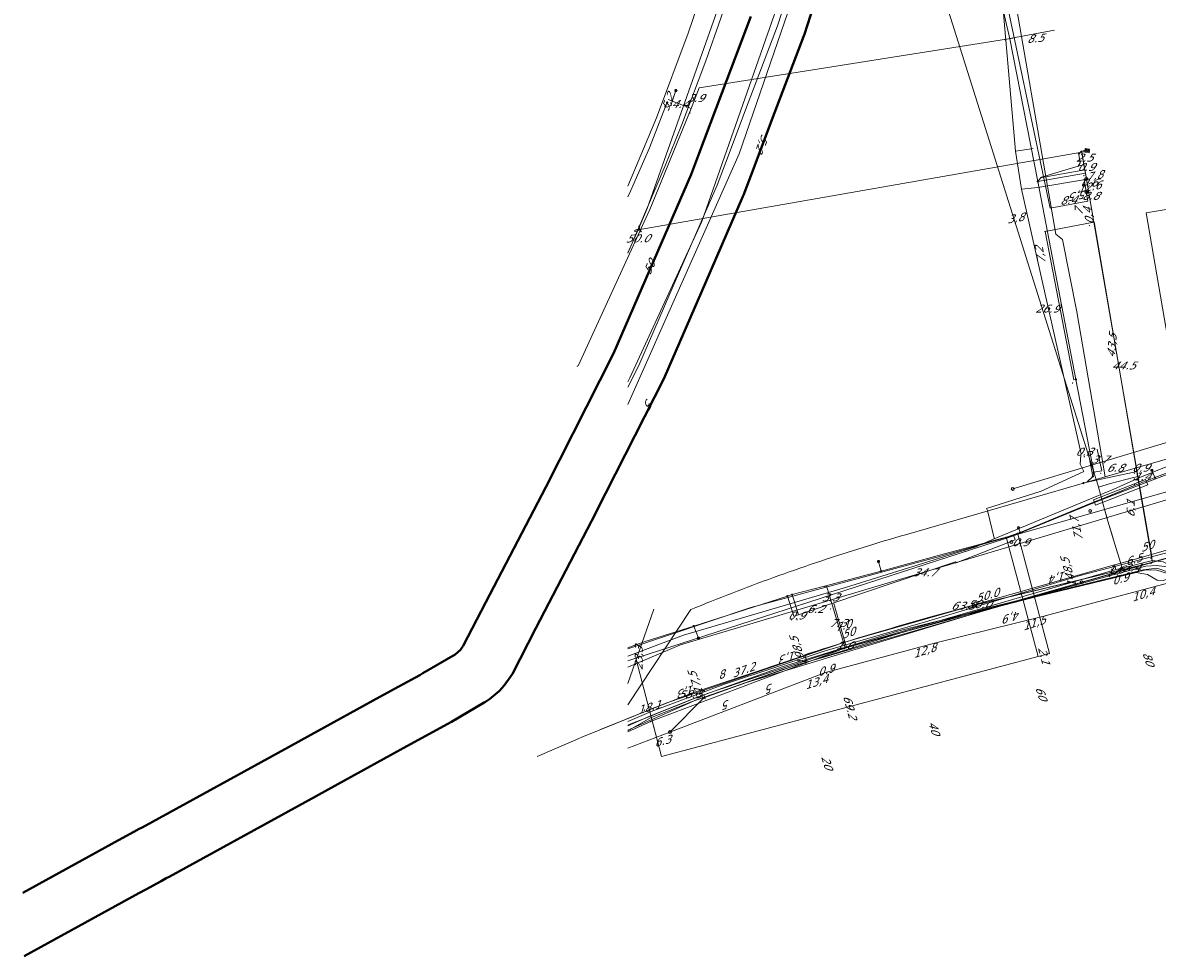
# Model space of a CAD drawing. Header units: metres. Extents: x 124576 to 133557, y 395865 to 402386.
# Tile 9 of 256: x 124576 to 124777, y 396185 to 396351. Entities that reach past the tile are written whole.
import ezdxf
from ezdxf.enums import TextEntityAlignment as Align

# ---------------------------------------------------------------- set-up
doc = ezdxf.new("R2010")
doc.units = ezdxf.units.M
doc.header["$MEASUREMENT"] = 0
for name, color, linetype, lineweight, true_color in [('LG_AanduidingEisVoorzorgsmaatregel', 7, 'Continuous', 40, 0xf7284a), ('LG_Datatransport', 3, 'Continuous', 13, 0x00ff00), ('LG_Datatransport_Eurofiber_Nederland_BV', 3, 'Continuous', 13, 0x00ff00), ('LG_Datatransport_KPN_BV', 3, 'Continuous', 13, 0x00ff00), ('LG_Datatransport_Ziggo_BV', 3, 'Continuous', 13, 0x00ff00), ('LG_Gas_Lage_Druk_Enexis_Netbeheer_BV', 7, 'Continuous', 13, 0xffdc7d), ('LG_Gas_Lage_Druk_P_Enexis_Netbeheer_BV', 7, 'Continuous', 13, 0xffdc7d), ('LG_Laag_Spanning_Enexis_Netbeheer_BV', 7, 'Continuous', 13, 0x960000), ('LG_Midden_Spanning_Enexis_Netbeheer_BV', 7, 'Continuous', 13, 0xd20000), ('LG_Riool_Onder_Druk_Gemeente_Gilze_en_Rijen', 7, 'Continuous', 13, 0x800080), ('LG_Riool_Onder_Druk_Gemeente_Tilburg_Ruimtelijke_Uitvoering', 7, 'Continuous', 13, 0x800080), ('LG_Riool_Vrij_Verval_Gemeente_Tilburg_Ruimtelijke_Uitvoering', 7, 'Continuous', 13, 0xca00a0), ('LG_unet-4_Brabant_Water', 5, 'Continuous', 13, 0x0000ff), ('LG_Water_Waterschap_Brabantse_Delta', 5, 'Continuous', 13, 0x0000ff), ('MV_Datatransport_lijn', 3, 'Continuous', 0, 0x00ff00)]:
    doc.layers.add(name, color=color, linetype=linetype, lineweight=lineweight, true_color=true_color)
for name, color, linetype, lineweight in [('LG_Datatransport_P_KPN_BV', 7, 'Continuous', 0), ('LG_Laag_Spanning_P_Enexis_Netbeheer_BV', 7, 'Continuous', 0), ('LG_n00003_Spitters_Electrotechniek_BV', 7, 'Continuous', 13), ('LG_Riool_Vrij_Verval_P_Gemeente_Gilze_en_Rijen', 7, 'Continuous', 0), ('LG_Riool_Vrij_Verval_P_Gemeente_Tilburg_Ruimtelijke_Uitvoering', 7, 'Continuous', 0), ('MV_Datatransport', 7, 'Continuous', 0), ('MV_Gas_Lage_Druk', 7, 'Continuous', 0), ('MV_Gas_Lage_Druk_pijl', 7, 'Continuous', 0), ('MV_Laag_Spanning', 7, 'Continuous', 0), ('MV_Laag_Spanning_lijn', 7, 'Continuous', 0), ('MV_Laag_Spanning_pijl', 7, 'Continuous', 0), ('MV_Midden_Spanning', 7, 'Continuous', 0), ('MV_Midden_Spanning_lijn', 7, 'Continuous', 0), ('MV_Midden_Spanning_pijl', 7, 'Continuous', 0), ('MV_unet-4', 7, 'Continuous', 0)]:
    doc.layers.add(name, color=color, linetype=linetype, lineweight=lineweight)
doc.styles.add('Klic_Annotatie', font='verdanai.ttf', dxfattribs={"oblique": 20, "height": 1.4})

# ---------------------------------------------------------------- blocks, each defined once
blk = doc.blocks.new('Mof')
at = {"layer": 'LG_Laag_Spanning_P_Enexis_Netbeheer_BV'}
h = blk.add_hatch(color=256, dxfattribs=at)
edge = h.paths.add_edge_path()
edge.add_arc((0, 0), 2, 0, 360)
blk = doc.blocks.new('DeliveryPoint')
at = {"layer": 'LG_Laag_Spanning_P_Enexis_Netbeheer_BV', "flags": 128}
blk.add_lwpolyline([(-3.7, -2.5), (3.8, -2.5), (3.8, 2.5), (-3.7, 2.5), (-3.7, -2.5)], close=True, dxfattribs=at)
blk.add_lwpolyline([(-3.7, 2.5), (-3.7, 2.2), (0, 0), (3.8, 2.2)], dxfattribs=at)
blk = doc.blocks.new('Streetlight')
at = {"layer": 'LG_Laag_Spanning_P_Enexis_Netbeheer_BV'}
for p, q in [((-1.8, 1.8), (-1.1, 1.1)), ((0, 2.5), (0, 1.5)), ((1.8, 1.8), (1.1, 1.1)), ((-1.1, -1.1), (-1.8, -1.8)), ((0, -1.5), (0, -2.5)), ((1.1, -1.1), (1.8, -1.8))]:
    blk.add_line(p, q, dxfattribs=at)
at = {"layer": 'LG_Laag_Spanning_P_Enexis_Netbeheer_BV', "flags": 128}
for points in [[(-2.5, 0), (-1.5, 0)], [(1.5, 0), (2.5, 0)]]:
    blk.add_lwpolyline(points, dxfattribs=at)
at = {"layer": 'LG_Laag_Spanning_P_Enexis_Netbeheer_BV'}
blk.add_circle((0, 0), 1.5, dxfattribs=at)
blk = doc.blocks.new('DeliveryPoint_1')
at = {"layer": 'LG_Gas_Lage_Druk_P_Enexis_Netbeheer_BV', "flags": 128}
blk.add_lwpolyline([(-3.8, -2.5), (3.8, -2.5), (3.8, 2.5), (-3.8, 2.5), (-3.8, -2.5)], close=True, dxfattribs=at)
blk.add_lwpolyline([(-3.8, 2.5), (-3.8, 2.2), (0, 0), (3.8, 2.2)], dxfattribs=at)
blk = doc.blocks.new('Aftakzadel')
at = {"layer": 'LG_Gas_Lage_Druk_P_Enexis_Netbeheer_BV', "flags": 128}
blk.add_lwpolyline([(3, 3.1, 0.414214), (1, 1.1), (1, -6.4), (-1, -6.4), (-1, 1.1, 0.414214), (-3, 3.1), (-5.5, 3.1), (-5.5, 4.1), (-3, 4.1, -0.414214), (0, 1.1, -0.414214), (3, 4.1), (5.5, 4.1), (5.5, 3.1), (3, 3.1)], format="xyb", close=True, dxfattribs=at)
blk = doc.blocks.new('m_pijl')
at = {"layer": 'MV_Laag_Spanning_pijl'}
blk.add_hatch(color=7, dxfattribs=at).paths.add_polyline_path([(-1, -0.3), (-1, 0), (-1, 0.3), (0, 0)])
at = {"layer": 'MV_Laag_Spanning_pijl', "flags": 128}
blk.add_lwpolyline([(-1, 0), (-1, 0.3), (0, 0), (-1, -0.3), (-1, 0)], close=True, dxfattribs=at)
blk = doc.blocks.new('m_pijl_1')
at = {"layer": 'MV_Midden_Spanning_pijl'}
blk.add_hatch(color=7, dxfattribs=at).paths.add_polyline_path([(-1, -0.3), (-1, 0), (-1, 0.3), (0, 0)])
at = {"layer": 'MV_Midden_Spanning_pijl', "flags": 128}
blk.add_lwpolyline([(-1, 0), (-1, 0.3), (0, 0), (-1, -0.3), (-1, 0)], close=True, dxfattribs=at)
blk = doc.blocks.new('m_pijl_2')
at = {"layer": 'MV_Gas_Lage_Druk_pijl'}
blk.add_hatch(color=7, dxfattribs=at).paths.add_polyline_path([(-1, -0.3), (-1, 0), (-1, 0.3), (0, 0)])
at = {"layer": 'MV_Gas_Lage_Druk_pijl', "flags": 128}
blk.add_lwpolyline([(-1, 0), (-1, 0.3), (0, 0), (-1, -0.3), (-1, 0)], close=True, dxfattribs=at)
blk = doc.blocks.new('Onbekend_12')
at = {"layer": 'LG_Riool_Vrij_Verval_P_Gemeente_Gilze_en_Rijen'}
blk.add_hatch(color=256, dxfattribs=at).paths.add_polyline_path([(-0.3, -1.1, -0.262633), (0.2, 0.2), (0.6, 0.5, 0.379827), (0.7, 1.3), (0.7, 1.3, 0.228508), (0, 1.5), (0, 1.5, 0.459053), (-0.8, 0.8), (-1.3, 0.9, -0.414214), (-0.1, 2, -0.243799), (1.1, 1.5, -0.379827), (0.9, 0.1), (0.5, -0.2, 0.262633), (0.2, -1.1), (-0.2, -1.1)])
blk.add_circle((0, 0), 2.5, dxfattribs=at)
at = {"layer": 'LG_Riool_Vrij_Verval_P_Gemeente_Gilze_en_Rijen', "extrusion": (0, 0, -1)}
blk.add_solid([(0.3, -2.1), (-0.2, -2.1), (0.3, -1.5), (-0.2, -1.5)], dxfattribs=at)
blk = doc.blocks.new('Onbekend_2')
at = {"layer": 'LG_Riool_Vrij_Verval_P_Gemeente_Tilburg_Ruimtelijke_Uitvoering'}
blk.add_hatch(color=256, dxfattribs=at).paths.add_polyline_path([(-0.3, -1.1, -0.262633), (0.2, 0.2), (0.6, 0.5, 0.379827), (0.7, 1.3), (0.7, 1.3, 0.228508), (0, 1.5), (0, 1.5, 0.459053), (-0.8, 0.8), (-1.3, 0.9, -0.414214), (-0.1, 2, -0.243799), (1.1, 1.5, -0.379827), (0.9, 0.1), (0.5, -0.2, 0.262633), (0.2, -1.1), (-0.2, -1.1)])
blk.add_circle((0, 0), 2.5, dxfattribs=at)
at = {"layer": 'LG_Riool_Vrij_Verval_P_Gemeente_Tilburg_Ruimtelijke_Uitvoering', "extrusion": (0, 0, -1)}
blk.add_solid([(0.3, -2.1), (-0.2, -2.1), (0.3, -1.5), (-0.2, -1.5)], dxfattribs=at)
blk = doc.blocks.new('Onbekend_3')
at = {"layer": 'LG_Datatransport_P_KPN_BV'}
blk.add_hatch(color=256, dxfattribs=at).paths.add_polyline_path([(-0.3, -1.1, -0.262633), (0.2, 0.2), (0.6, 0.5, 0.379827), (0.7, 1.3), (0.7, 1.3, 0.228508), (0, 1.5), (0, 1.5, 0.459053), (-0.8, 0.8), (-1.3, 0.9, -0.414214), (-0.1, 2, -0.243799), (1.1, 1.5, -0.379827), (0.9, 0.1), (0.5, -0.2, 0.262633), (0.2, -1.1), (-0.2, -1.1)])
blk.add_circle((0, 0), 2.5, dxfattribs=at)
at = {"layer": 'LG_Datatransport_P_KPN_BV', "extrusion": (0, 0, -1)}
blk.add_solid([(0.3, -2.1), (-0.2, -2.1), (0.3, -1.5), (-0.2, -1.5)], dxfattribs=at)

msp = doc.modelspace()

# ---------------------------------------------------------------- linework, layer by layer
at = {"layer": 'LG_AanduidingEisVoorzorgsmaatregel', "flags": 128}
for points in [[(124718.11, 396360.75), (124714.35, 396349.05), (124714.27, 396348.81), (124709.07, 396335.08), (124704.84, 396323.91), (124703.54, 396320.48), (124703.45, 396320.26), (124696.78, 396304.89), (124689.55, 396288.23), (124689.43, 396287.97), (124677.33, 396264.07), (124677.31, 396264.02), (124666.68, 396243.54), (124662.48, 396235.45), (124662.1, 396234.83), (124661.02, 396233.33), (124660.19, 396232.43), (124658.44, 396230.95), (124657.73, 396230.45), (124657.47, 396230.3), (124651.65, 396226.9), (124651.02, 396226.53), (124650.9, 396226.47), (124647.1, 396224.38), (124643.76, 396222.55), (124631.48, 396215.81), (124627.51, 396213.63), (124601.52, 396199.37), (124601.01, 396199.09), (124600.08, 396198.58), (124597.36, 396197.09), (124596.15, 396196.43), (124575.75, 396185.23)], [(124575.51, 396196.5), (124591.34, 396205.19), (124592.55, 396205.85), (124595.27, 396207.35), (124596.2, 396207.86), (124596.71, 396208.14), (124622.7, 396222.4), (124626.67, 396224.58), (124638.95, 396231.32), (124642.29, 396233.15), (124646.03, 396235.2), (124646.6, 396235.54), (124652.32, 396238.87), (124653.26, 396239.67), (124653.77, 396240.38), (124657.8, 396248.14), (124668.42, 396268.61), (124680.44, 396292.35), (124687.61, 396308.87), (124694.23, 396324.13), (124695.49, 396327.45), (124699.71, 396338.62), (124704.87, 396352.23)]]:
    msp.add_lwpolyline(points, dxfattribs=at)
at = {"layer": 'LG_Datatransport', "flags": 128}
msp.add_lwpolyline([(124774.97, 396269.96), (124765.72, 396266.32), (124766.08, 396265.39), (124775.34, 396269.03), (124774.97, 396269.96)], dxfattribs=at)
msp.add_lwpolyline([(124774.97, 396269.96), (124765.72, 396266.32), (124766.08, 396265.39), (124775.34, 396269.03), (124774.97, 396269.96)], dxfattribs=at)
at = {"layer": 'LG_Datatransport_Eurofiber_Nederland_BV', "flags": 128}
for points in [[(124683, 396226.19), (124687, 396227.93), (124695, 396231.15), (124710.4, 396236.68), (124730.88, 396243.03), (124735.16, 396244.09), (124751.78, 396248.21), (124773.3, 396253.4), (124775.28, 396253.1), (124777.04, 396252.05), (124778.1, 396252.03), (124795.56, 396257.43), (124797.13, 396258.09), (124798.7, 396259.4), (124812.81, 396263.13), (124813.17, 396263.23), (124833.89, 396268.82), (124855.83, 396274.65), (124856.86, 396271.34), (124856.87, 396271.33)], [(124777.04, 396252.05), (124778.1, 396252.03), (124795.56, 396257.43), (124797.13, 396258.09), (124798.7, 396259.4), (124855.84, 396274.65), (124856.88, 396271.36)], [(124683, 396226.19), (124687, 396227.93), (124695, 396231.15), (124710.4, 396236.68), (124730.88, 396243.02), (124751.78, 396248.21), (124773.3, 396253.4), (124775.28, 396253.1), (124777.04, 396252.05)]]:
    msp.add_lwpolyline(points, dxfattribs=at)
at = {"layer": 'LG_Datatransport_KPN_BV'}
for p, q in [((124780.9, 396256.64), (124763.61, 396251.7)), ((124690.48, 396225.08), (124683, 396222.21))]:
    msp.add_line(p, q, dxfattribs=at)
at = {"layer": 'LG_Datatransport_KPN_BV', "flags": 128}
for points in [[(124683, 396322.05), (124688.09, 396334.24), (124693.7, 396349.28), (124696.32, 396356.93), (124701.14, 396372.42), (124709.9, 396402.2), (124712.73, 396412.11), (124716.05, 396423.75), (124718.34, 396431.41), (124733.59, 396484.01), (124734.22, 396486.22), (124738.17, 396500)], [(124721.88, 396386.01), (124721.72, 396385.35), (124719.49, 396376.38), (124702.79, 396327.84), (124683, 396283.27)], [(124721.88, 396386.01), (124721.88, 396386.01), (124725.35, 396383.15), (124729.6, 396380.05), (124735.22, 396375.91), (124740.67, 396372.01), (124744.97, 396368.4), (124747.5, 396365.35), (124748.82, 396361.67), (124758.02, 396318.19), (124764.72, 396319.4), (124764.43, 396321.04)], [(124764.43, 396323.37), (124764.03, 396323.3), (124764.43, 396321.04)], [(124780.93, 396256.56), (124761.08, 396250.93), (124744.21, 396246.04), (124713.1, 396237.02), (124695.18, 396230.83), (124683, 396225.42)], [(124783.74, 396252.83), (124776.18, 396250.84), (124756.86, 396245.65), (124737.44, 396240.85), (124718.13, 396235.66), (124690.48, 396225.08), (124690.48, 396225.08)], [(124763.61, 396251.7), (124751.86, 396248.35), (124744.21, 396246.04), (124720.99, 396239.01), (124704.05, 396233.89), (124696.49, 396231.16), (124690.48, 396225.08), (124690.48, 396225.08)]]:
    msp.add_lwpolyline(points, dxfattribs=at)
at = {"layer": 'LG_Datatransport_Ziggo_BV'}
for p, q in [((124765.9, 396265.85), (124775.15, 396269.49)), ((124765.9, 396265.85), (124775.15, 396269.49)), ((124750.28, 396259.52), (124750.09, 396259.46)), ((124750.28, 396259.52), (124750.09, 396259.46)), ((124750.47, 396259.58), (124750.28, 396259.52)), ((124750.47, 396259.58), (124750.28, 396259.52)), ((124751.16, 396259.8), (124750.47, 396259.58)), ((124751.16, 396259.8), (124750.47, 396259.58)), ((124751.16, 396259.8), (124750.47, 396259.58)), ((124751.16, 396259.8), (124752.08, 396260.18)), ((124751.16, 396259.8), (124752.08, 396260.18)), ((124751.16, 396259.8), (124752.08, 396260.18)), ((124752.08, 396260.18), (124752.26, 396260.25)), ((124752.08, 396260.18), (124752.26, 396260.25)), ((124752.26, 396260.25), (124752.45, 396260.33)), ((124752.26, 396260.25), (124752.45, 396260.33))]:
    msp.add_line(p, q, dxfattribs=at)
at = {"layer": 'LG_Datatransport_Ziggo_BV', "flags": 128}
for points in [[(124683, 396310.19), (124683.42, 396311.11), (124689.59, 396325.54), (124692.61, 396333.02), (124696.87, 396344.33), (124699.54, 396351.94), (124702.08, 396359.59), (124705.62, 396371.15), (124707.8, 396378.91), (124727.02, 396445.15), (124742.72, 396500)], [(124752.45, 396260.33), (124765.9, 396265.85), (124775.15, 396269.49), (124796.82, 396277.66), (124815.36, 396284.21), (124826.16, 396287.89)], [(124752.45, 396260.33), (124765.9, 396265.85), (124775.15, 396269.49), (124796.82, 396277.66), (124815.36, 396284.21), (124826.16, 396287.89)], [(124752.45, 396260.33), (124765.9, 396265.85), (124775.15, 396269.49), (124796.82, 396277.66), (124815.36, 396284.21), (124826.16, 396287.89)], [(124683, 396237.73), (124684.39, 396238.21), (124750.09, 396259.46), (124750.1, 396259.61), (124750.22, 396259.71), (124750.37, 396259.7), (124750.47, 396259.58), (124751.16, 396259.8), (124752.08, 396260.18), (124752.08, 396260.33), (124752.19, 396260.44), (124752.34, 396260.44), (124752.45, 396260.33), (124765.9, 396265.85), (124775.15, 396269.49), (124796.82, 396277.66)], [(124683, 396237.73), (124684.39, 396238.21), (124750.09, 396259.46), (124750.1, 396259.61), (124750.22, 396259.71), (124750.37, 396259.7), (124750.47, 396259.58), (124751.16, 396259.8), (124752.08, 396260.18), (124752.08, 396260.33), (124752.19, 396260.44), (124752.34, 396260.44), (124752.45, 396260.33), (124765.9, 396265.85), (124775.15, 396269.49), (124796.82, 396277.66)], [(124683, 396237.73), (124684.39, 396238.21), (124750.09, 396259.46), (124750.1, 396259.61), (124750.22, 396259.71), (124750.37, 396259.7), (124750.47, 396259.58), (124751.16, 396259.8), (124752.08, 396260.18), (124752.08, 396260.33), (124752.19, 396260.44), (124752.34, 396260.44), (124752.45, 396260.33), (124765.9, 396265.85), (124775.15, 396269.49), (124796.82, 396277.66)], [(124683, 396237.73), (124684.39, 396238.21), (124750.09, 396259.46), (124750.1, 396259.61), (124750.22, 396259.71), (124750.37, 396259.7), (124750.47, 396259.58), (124751.16, 396259.8), (124752.08, 396260.18), (124752.08, 396260.33), (124752.19, 396260.44), (124752.34, 396260.44), (124752.45, 396260.33), (124765.9, 396265.85), (124775.15, 396269.49), (124796.82, 396277.66)], [(124683, 396237.73), (124684.39, 396238.21), (124750.09, 396259.46), (124750.1, 396259.61), (124750.22, 396259.71), (124750.37, 396259.7), (124750.47, 396259.58), (124751.16, 396259.8), (124765.9, 396265.85), (124775.15, 396269.49), (124796.82, 396277.66)], [(124750.28, 396259.52), (124752.08, 396260.18), (124752.08, 396260.33), (124752.19, 396260.44), (124752.34, 396260.44), (124752.45, 396260.33), (124765.9, 396265.85), (124775.15, 396269.49), (124796.82, 396277.66)], [(124683, 396237.73), (124684.39, 396238.21), (124750.28, 396259.52)], [(124750.09, 396259.46), (124684.39, 396238.21), (124683, 396237.73)], [(124750.09, 396259.46), (124684.39, 396238.21), (124683, 396237.73)], [(124750.09, 396259.46), (124684.39, 396238.21), (124683, 396237.73)], [(124750.09, 396259.46), (124750.1, 396259.61), (124750.22, 396259.71), (124750.37, 396259.7), (124750.47, 396259.58)], [(124750.09, 396259.46), (124750.1, 396259.61), (124750.22, 396259.71), (124750.37, 396259.7), (124750.47, 396259.58)], [(124752.08, 396260.18), (124752.08, 396260.33), (124752.19, 396260.44), (124752.34, 396260.44), (124752.45, 396260.33)], [(124752.08, 396260.18), (124752.08, 396260.33), (124752.19, 396260.44), (124752.34, 396260.44), (124752.45, 396260.33)]]:
    msp.add_lwpolyline(points, dxfattribs=at)
at = {"layer": 'LG_Gas_Lage_Druk_Enexis_Netbeheer_BV', "flags": 128}
for points in [[(124683, 396310.23), (124684.82, 396314.33), (124686.45, 396318.12), (124707.9, 396378.87), (124707.9, 396378.88), (124713.49, 396398.19), (124722.36, 396428.87), (124723.29, 396432.08)], [(124684.82, 396314.33), (124763.61, 396328.1), (124764.6, 396328.28)], [(124683, 396225.32), (124687.03, 396227.59), (124694.28, 396230.44), (124710.32, 396236.13), (124730.7, 396242.46), (124746.44, 396247.01), (124774.58, 396253.91), (124776.94, 396254.17), (124779.2, 396253.42)]]:
    msp.add_lwpolyline(points, dxfattribs=at)
at = {"layer": 'LG_Laag_Spanning_Enexis_Netbeheer_BV'}
for p, q in [((124776.62, 396270.29), (124776.09, 396271.58)), ((124765.75, 396271.23), (124765.59, 396270.5)), ((124765.75, 396271.23), (124765.59, 396270.5)), ((124765.75, 396271.23), (124766.52, 396268.82)), ((124752.67, 396260.54), (124752.39, 396261.38)), ((124727.99, 396253.68), (124727.51, 396255.37)), ((124712.17, 396249.49), (124711.33, 396249.23)), ((124694.7, 396243.92), (124695.54, 396241.78))]:
    msp.add_line(p, q, dxfattribs=at)
at = {"layer": 'LG_Laag_Spanning_Enexis_Netbeheer_BV', "flags": 128}
for points in [[(124713.07, 396414.65), (124711.11, 396407.9), (124709.88, 396403.65), (124710.7, 396401.74), (124711.35, 396401.44), (124712.76, 396401.03), (124724.68, 396397.5), (124725.62, 396396.06), (124724.88, 396392.8), (124726.08, 396390.62), (124728.93, 396388.18), (124733.25, 396384.49), (124745.69, 396375.22), (124747.84, 396361.32), (124750.82, 396348.23), (124753.25, 396335.86), (124755.8, 396322.88), (124757.56, 396313.93), (124762.59, 396287.72), (124765.75, 396271.23)], [(124713.07, 396414.65), (124711.11, 396407.9), (124709.88, 396403.65), (124710.7, 396401.74), (124711.35, 396401.44), (124712.76, 396401.03), (124724.68, 396397.5), (124725.62, 396396.06), (124724.88, 396392.8), (124726.08, 396390.62), (124728.93, 396388.18), (124733.25, 396384.49), (124745.69, 396375.22), (124747.84, 396361.32), (124750.82, 396348.23), (124753.25, 396335.86), (124755.8, 396322.88), (124757.56, 396313.93), (124762.59, 396287.72), (124765.75, 396271.23)], [(124747.84, 396361.32), (124750.82, 396348.23), (124753.25, 396335.86), (124755.8, 396322.88), (124757.56, 396313.93), (124762.59, 396287.72), (124765.75, 396271.23), (124728.93, 396388.18)], [(124747.84, 396361.32), (124750.82, 396348.23), (124753.25, 396335.86), (124755.8, 396322.88), (124757.56, 396313.93), (124762.59, 396287.72), (124765.75, 396271.23)], [(124689.68, 396336.2), (124690.02, 396336.08), (124690.65, 396336.4), (124691.53, 396339.05)], [(124683, 396320.18), (124683.46, 396321.21), (124686.82, 396328.91), (124689.68, 396336.2), (124689.97, 396336.95)], [(124683, 396320.18), (124683.46, 396321.21), (124686.82, 396328.91), (124689.68, 396336.2), (124689.97, 396336.95)], [(124755.8, 396322.88), (124755.85, 396323.04), (124756.47, 396323.66), (124762.96, 396325.6), (124763.35, 396326.23), (124763.09, 396327.71), (124763.5, 396328.29), (124764.56, 396328.47)], [(124795.79, 396277.52), (124776.62, 396270.29), (124776.16, 396270.11), (124775.3, 396269.78), (124774.29, 396269.39), (124766.94, 396266.42), (124766.01, 396266.04), (124765.09, 396265.66), (124752.67, 396260.54), (124752.34, 396260.4), (124750.45, 396259.77), (124747.13, 396258.88), (124745.2, 396258.36), (124739.9, 396256.92), (124727.99, 396253.68), (124721.49, 396251.92), (124719.55, 396251.41), (124712.17, 396249.49), (124711.33, 396249.23)], [(124712.17, 396249.49), (124719.55, 396251.41), (124721.49, 396251.92), (124727.99, 396253.68), (124739.9, 396256.92), (124745.2, 396258.36), (124747.13, 396258.88), (124750.45, 396259.77), (124752.34, 396260.4), (124752.67, 396260.54), (124765.09, 396265.66), (124766.01, 396266.04), (124766.94, 396266.42), (124774.29, 396269.39), (124775.3, 396269.78), (124776.16, 396270.11), (124776.62, 396270.29), (124795.79, 396277.52)], [(124775.3, 396269.78), (124776.16, 396270.11), (124776.62, 396270.29), (124795.79, 396277.52)], [(124765.59, 396270.5), (124764.51, 396269.48), (124763.93, 396269.32)], [(124765.59, 396270.5), (124764.51, 396269.48), (124763.93, 396269.32)], [(124765.75, 396271.23), (124766.52, 396268.82), (124767.43, 396265.49), (124767.72, 396264.44), (124768.25, 396262.52), (124769.27, 396259.22), (124770.75, 396254.41), (124769.4, 396253.07), (124768.54, 396252.83)], [(124765.75, 396271.23), (124766.52, 396268.82), (124767.43, 396265.49), (124767.72, 396264.44), (124768.25, 396262.52), (124769.27, 396259.22), (124770.75, 396254.41), (124769.4, 396253.07), (124768.54, 396252.83)], [(124766.01, 396266.04), (124766.94, 396266.42), (124771.01, 396268.06), (124771.58, 396268.29), (124772.09, 396268.5), (124774.29, 396269.39), (124775.3, 396269.78)], [(124766.01, 396266.04), (124766.94, 396266.42), (124771.01, 396268.06), (124771.58, 396268.29), (124772.09, 396268.5), (124774.29, 396269.39), (124775.3, 396269.78)], [(124766.01, 396266.04), (124766.94, 396266.42), (124771.01, 396268.06), (124771.58, 396268.29), (124772.09, 396268.5), (124774.29, 396269.39), (124775.3, 396269.78)], [(124766.01, 396266.04), (124766.94, 396266.42), (124774.29, 396269.39), (124775.3, 396269.78)], [(124766.52, 396268.82), (124767.43, 396265.49), (124767.72, 396264.44), (124767.99, 396263.48), (124768.25, 396262.52)], [(124766.52, 396268.82), (124767.43, 396265.49), (124767.72, 396264.44), (124767.99, 396263.48), (124768.25, 396262.52)], [(124766.52, 396268.82), (124767.43, 396265.49), (124767.72, 396264.44), (124768.25, 396262.52)], [(124712.17, 396249.49), (124719.55, 396251.41), (124721.49, 396251.92), (124727.99, 396253.68), (124739.9, 396256.92), (124745.2, 396258.36), (124747.13, 396258.88), (124750.45, 396259.77), (124752.34, 396260.4), (124752.67, 396260.54), (124765.09, 396265.66), (124766.01, 396266.04)], [(124768.25, 396262.52), (124769.06, 396259.9), (124769.27, 396259.22), (124770.75, 396254.41)], [(124768.25, 396262.52), (124769.06, 396259.9), (124769.27, 396259.22), (124770.75, 396254.41)], [(124768.25, 396262.52), (124769.27, 396259.22), (124770.75, 396254.41)], [(124773.39, 396254.15), (124775.01, 396254.57), (124776.96, 396254.68), (124779.96, 396254.24), (124780.92, 396254.19), (124781.92, 396254.35), (124786.95, 396255.66), (124792.63, 396257.15), (124793.62, 396257.41), (124794.55, 396257.68), (124794.89, 396257.78)], [(124743.87, 396246.11), (124760.74, 396250.45), (124775.02, 396253.91), (124776.97, 396253.85), (124778.83, 396253.22), (124780.24, 396252.24), (124781.36, 396250.93), (124784.55, 396244.84), (124786.38, 396242.72), (124791.37, 396239.02), (124802.31, 396231.57), (124807.63, 396227.54), (124811.04, 396225.24), (124825.67, 396222.82), (124825.68, 396221.6), (124825.64, 396221.38), (124825.46, 396220.31)], [(124770.75, 396254.41), (124769.4, 396253.07), (124768.54, 396252.83)], [(124768.54, 396252.83), (124769.42, 396253.07), (124773.39, 396254.15)], [(124768.54, 396252.83), (124769.42, 396253.07), (124773.39, 396254.15)], [(124768.54, 396252.83), (124769.42, 396253.07), (124773.39, 396254.15)], [(124773.39, 396254.15), (124775.01, 396254.57), (124776.96, 396254.68), (124779.96, 396254.24), (124780.92, 396254.19)], [(124768.54, 396252.83), (124743.87, 396246.11), (124722.8, 396240.36), (124720.46, 396239.63), (124718.11, 396238.89), (124715.72, 396238.12), (124714.73, 396237.8), (124713.31, 396237.34), (124710.88, 396236.55), (124708.41, 396235.73), (124703.41, 396234.06), (124700.87, 396233.2), (124698.3, 396232.32), (124697.05, 396231.86), (124694.5, 396230.9), (124691.87, 396229.88), (124689.17, 396228.81), (124686.4, 396227.69), (124683.55, 396226.52), (124683, 396226.29)], [(124768.54, 396252.83), (124743.87, 396246.11), (124722.8, 396240.36), (124720.46, 396239.63), (124718.11, 396238.89), (124715.72, 396238.12), (124714.73, 396237.8)], [(124768.54, 396252.83), (124743.87, 396246.11), (124722.8, 396240.36), (124720.46, 396239.63), (124718.11, 396238.89), (124715.72, 396238.12), (124714.73, 396237.8)], [(124712.17, 396249.49), (124711.33, 396249.23), (124694.7, 396243.92), (124686.1, 396241.17), (124684.21, 396240.51), (124683, 396240.04)], [(124711.33, 396249.23), (124694.7, 396243.92), (124686.1, 396241.17), (124684.21, 396240.51), (124683, 396240.04)], [(124711.33, 396249.23), (124694.7, 396243.92), (124686.1, 396241.17), (124684.21, 396240.51), (124683, 396240.04)], [(124714.73, 396237.8), (124713.31, 396237.34), (124710.88, 396236.55), (124708.41, 396235.73), (124703.41, 396234.06), (124700.87, 396233.2), (124698.3, 396232.32), (124697.05, 396231.86), (124694.5, 396230.9), (124691.87, 396229.88), (124689.17, 396228.81), (124686.4, 396227.69), (124683.55, 396226.52), (124683, 396226.29)], [(124714.73, 396237.8), (124713.31, 396237.34), (124710.88, 396236.55), (124708.41, 396235.73), (124703.41, 396234.06), (124700.87, 396233.2), (124698.3, 396232.32), (124697.05, 396231.86), (124694.5, 396230.9), (124691.87, 396229.88), (124689.17, 396228.81), (124686.4, 396227.69), (124683.55, 396226.52), (124683, 396226.29)]]:
    msp.add_lwpolyline(points, dxfattribs=at)
at = {"layer": 'LG_Midden_Spanning_Enexis_Netbeheer_BV'}
msp.add_line((124683, 396233.73), (124687.63, 396246.91), dxfattribs=at)
msp.add_line((124683, 396233.73), (124687.63, 396246.91), dxfattribs=at)
msp.add_line((124683, 396233.73), (124687.63, 396246.91), dxfattribs=at)
at = {"layer": 'LG_Midden_Spanning_Enexis_Netbeheer_BV', "flags": 128}
for points in [[(124683, 396225.09), (124687.3, 396227.07), (124721.82, 396240.09), (124737.44, 396244.61), (124769.75, 396253.96), (124771.05, 396254.28), (124776.21, 396255.56), (124778.06, 396255.33), (124779.66, 396254.47), (124781.51, 396254.25), (124794.06, 396257.62), (124795.07, 396257.83), (124797.13, 396258.25)], [(124683, 396225.09), (124687.3, 396227.07), (124721.82, 396240.09), (124737.44, 396244.61), (124769.75, 396253.96), (124771.05, 396254.28), (124776.21, 396255.56), (124778.06, 396255.33), (124779.66, 396254.47), (124781.51, 396254.25)]]:
    msp.add_lwpolyline(points, dxfattribs=at)
at = {"layer": 'LG_n00003_Spitters_Electrotechniek_BV'}
for p, q in [((124751.84, 396328.31), (124748.46, 396367.23)), ((124751.84, 396328.31), (124748.46, 396367.23)), ((124751.84, 396328.31), (124754.7, 396328.72)), ((124752.94, 396321.52), (124751.84, 396328.31)), ((124752.94, 396321.52), (124751.84, 396328.31)), ((124752.94, 396321.52), (124751.84, 396328.31)), ((124754.7, 396328.72), (124754.99, 396328.78)), ((124752.94, 396321.52), (124755.81, 396321.83)), ((124755.81, 396321.83), (124763.92, 396323.17)), ((124763.92, 396323.17), (124764.45, 396323.27)), ((124763.49, 396274.52), (124752.94, 396321.52)), ((124763.49, 396274.52), (124752.94, 396321.52)), ((124763.49, 396274.52), (124752.94, 396321.52)), ((124763.49, 396274.52), (124752.94, 396321.52)), ((124763.32, 396272.65), (124763.44, 396274.3)), ((124763.32, 396272.65), (124763.44, 396274.3)), ((124763.32, 396272.65), (124763.44, 396274.3)), ((124763.32, 396272.65), (124763.44, 396274.3)), ((124763.44, 396274.3), (124763.49, 396274.52)), ((124763.44, 396274.3), (124763.49, 396274.52)), ((124763.44, 396274.3), (124763.49, 396274.52)), ((124763.44, 396274.3), (124763.49, 396274.52)), ((124756.44, 396267.89), (124764, 396271.39)), ((124764, 396271.39), (124763.32, 396272.65)), ((124764, 396271.39), (124763.32, 396272.65)), ((124764, 396271.39), (124763.32, 396272.65)), ((124764, 396271.39), (124763.32, 396272.65)), ((124773.96, 396270.31), (124781.4, 396273.32)), ((124769.34, 396268.26), (124773.96, 396270.31)), ((124746.71, 396264.79), (124756.44, 396267.89)), ((124765.91, 396266.83), (124769.34, 396268.26)), ((124748.09, 396259.38), (124765.91, 396266.83)), ((124746.85, 396264.42), (124746.71, 396264.79)), ((124747.73, 396260.99), (124746.85, 396264.42)), ((124744.79, 396258.01), (124748.09, 396259.38)), ((124744.79, 396258.01), (124748.09, 396259.38)), ((124748.04, 396259.5), (124747.73, 396260.99)), ((124748.09, 396259.38), (124748.04, 396259.5)), ((124721.67, 396250.77), (124744.79, 396258.01)), ((124721.67, 396250.77), (124744.79, 396258.01)), ((124692.86, 396242.29), (124721.67, 396250.77)), ((124692.86, 396242.29), (124721.67, 396250.77)), ((124683, 396238.57), (124692.86, 396242.29)), ((124683, 396238.57), (124692.86, 396242.29))]:
    msp.add_line(p, q, dxfattribs=at)
at = {"layer": 'LG_Riool_Onder_Druk_Gemeente_Gilze_en_Rijen', "flags": 128}
for points in [[(124724.2, 396393.66), (124717.48, 396376.67), (124696.11, 396315.81), (124683.36, 396288), (124683, 396287.29)], [(124802.49, 396274.66), (124798.2, 396273.34), (124738.57, 396256.32), (124704.86, 396247.2), (124683, 396239.86)], [(124683, 396226.94), (124687.11, 396228.7), (124700.33, 396233.63), (124718.04, 396239.49), (124735.86, 396244.67), (124763.33, 396252.9), (124805.6, 396263.97), (124805.99, 396263.9), (124806.19, 396263.84), (124806.35, 396263.68), (124806.43, 396263.55)]]:
    msp.add_lwpolyline(points, dxfattribs=at)
at = {"layer": 'LG_Riool_Onder_Druk_Gemeente_Tilburg_Ruimtelijke_Uitvoering', "flags": 128}
msp.add_lwpolyline([(124828.7, 396281.28), (124692.33, 396240.59), (124683, 396236.6)], dxfattribs=at)
at = {"layer": 'LG_Riool_Vrij_Verval_Gemeente_Tilburg_Ruimtelijke_Uitvoering'}
msp.add_line((124827.19, 396291.14), (124751.36, 396268.27), dxfattribs=at)
at = {"layer": 'LG_unet-4_Brabant_Water'}
for p, q in [((124759.03, 396313.55), (124760.19, 396312.61)), ((124767.78, 396270.41), (124781.08, 396274.26))]:
    msp.add_line(p, q, dxfattribs=at)
at = {"layer": 'LG_unet-4_Brabant_Water', "flags": 128}
for points in [[(124759.03, 396313.55), (124750.2, 396364.4), (124752.07, 396366.4)], [(124767.78, 396270.41), (124762.73, 396299.76), (124760.19, 396312.61)], [(124683, 396229.93), (124694.18, 396246.84), (124695.09, 396247.21), (124696, 396247.59), (124696.92, 396247.96), (124697.83, 396248.32), (124698.75, 396248.69), (124699.67, 396249.05), (124700.58, 396249.41), (124701.5, 396249.77), (124702.42, 396250.12), (124703.34, 396250.47), (124704.27, 396250.82), (124705.19, 396251.17), (124706.11, 396251.52), (124707.04, 396251.86), (124707.96, 396252.2), (124708.89, 396252.54), (124709.82, 396252.87), (124710.75, 396253.2), (124711.67, 396253.53), (124712.6, 396253.86), (124713.54, 396254.18), (124714.47, 396254.51), (124715.4, 396254.82), (124716.33, 396255.14), (124717.27, 396255.46), (124718.2, 396255.77), (124719.14, 396256.08), (124720.08, 396256.38), (124721.01, 396256.69), (124721.95, 396256.99), (124722.89, 396257.29), (124723.83, 396257.59), (124724.77, 396257.88), (124725.72, 396258.17), (124726.66, 396258.46), (124727.6, 396258.75), (124728.55, 396259.03), (124729.49, 396259.31), (124730.44, 396259.59), (124731.38, 396259.87), (124732.33, 396260.14), (124750.64, 396265.44), (124767.78, 396270.41)]]:
    msp.add_lwpolyline(points, dxfattribs=at)
at = {"layer": 'LG_Water_Waterschap_Brabantse_Delta', "flags": 128}
msp.add_lwpolyline([(124683, 396286.34), (124684.96, 396290.22), (124692.2, 396306.88), (124698.86, 396322.25), (124700.16, 396325.68), (124704.39, 396336.85), (124709.59, 396350.58), (124713.35, 396362.28), (124718.81, 396379.28), (124720.68, 396385.47), (124722.57, 396391.74), (124727.6, 396408.45), (124735.14, 396434.22), (124742.45, 396459.23), (124743.27, 396462.05), (124756.09, 396505.87), (124763.27, 396530.44), (124764.59, 396534.95)], dxfattribs=at)
at = {"layer": 'MV_Datatransport_lijn'}
for p, q in [((124688.99, 396220.71), (124684.39, 396238.21)), ((124688.99, 396220.71), (124755.87, 396238.48)), ((124755.87, 396238.48), (124757.9, 396239.02))]:
    msp.add_line(p, q, dxfattribs=at)
at = {"layer": 'MV_Datatransport_lijn', "flags": 128}
for points in [[(124755.87, 396238.48), (124755.87, 396238.48), (124750.28, 396259.52)], [(124752.26, 396260.25), (124752.27, 396260.21), (124757.9, 396239.02)]]:
    msp.add_lwpolyline(points, dxfattribs=at)
at = {"layer": 'MV_Gas_Lage_Druk_pijl'}
msp.add_line((124763.61, 396328.1), (124765.77, 396315.69), dxfattribs=at)
at = {"layer": 'MV_Laag_Spanning_lijn'}
for p, q in [((124751.35, 396348.39), (124695.64, 396339.53)), ((124764.01, 396325.84), (124763.17, 396325.69)), ((124764.26, 396324.36), (124755.8, 396322.88)), ((124764.16, 396324.95), (124756.24, 396323.57)), ((124757.13, 396314.04), (124757.52, 396314.12)), ((124762.2, 396287.64), (124762.59, 396287.72)), ((124764.75, 396274.86), (124765.59, 396270.5)), ((124764.59, 396269.48), (124773.48, 396271.39)), ((124765.75, 396271.23), (124767.18, 396271.5)), ((124773.4, 396271.39), (124773.55, 396270.49)), ((124776.16, 396255.23), (124773.55, 396270.53)), ((124751.79, 396259.23), (124751.49, 396260.08)), ((124769.25, 396253.54), (124769.42, 396253.07)), ((124770.81, 396253.92), (124770.75, 396254.41)), ((124712.47, 396245.65), (124711.33, 396249.23)), ((124713.3, 396245.93), (124712.17, 396249.49)), ((124714.41, 396238.8), (124714.73, 396237.8))]:
    msp.add_line(p, q, dxfattribs=at)
at = {"layer": 'MV_Laag_Spanning_pijl'}
for p, q in [((124758.76, 396349.77), (124750.83, 396348.3)), ((124695.64, 396339.53), (124694.26, 396335.89)), ((124694.26, 396335.89), (124690.15, 396337.47)), ((124764.01, 396325.84), (124763.58, 396328.3)), ((124775.04, 396317.31), (124839.54, 396328.58)), ((124764.16, 396324.95), (124764.01, 396325.84)), ((124764.26, 396324.36), (124764.16, 396324.95)), ((124765.77, 396315.69), (124764.26, 396324.36)), ((124765.75, 396315.67), (124757.44, 396314.1)), ((124765.82, 396315.72), (124773.4, 396271.39)), ((124775.04, 396317.31), (124782.68, 396272.82)), ((124757.13, 396314.04), (124762.2, 396287.64)), ((124765.04, 396274.95), (124764.75, 396274.86)), ((124773.4, 396271.39), (124773.55, 396270.53)), ((124773.55, 396270.53), (124773.78, 396269.18)), ((124751.79, 396259.23), (124751.49, 396260.08)), ((124769.25, 396253.54), (124770.81, 396253.92)), ((124770.81, 396253.92), (124773.34, 396254.53)), ((124719.22, 396247.92), (124718.28, 396251.08)), ((124719.22, 396247.92), (124713.3, 396245.93)), ((124721.3, 396240.97), (124719.22, 396247.92)), ((124713.3, 396245.93), (124712.47, 396245.65)), ((124721.59, 396239.99), (124721.3, 396240.97))]:
    msp.add_line(p, q, dxfattribs=at)
at = {"layer": 'MV_Laag_Spanning_pijl', "flags": 128}
for points in [[(124694.26, 396335.89), (124686.91, 396317.92), (124674.16, 396290.13)], [(124766.38, 396275.33), (124767.12, 396271.7), (124767.16, 396271.5)], [(124766.58, 396268.61), (124768.73, 396269.23), (124772.84, 396270.3), (124773.14, 396270.38), (124773.55, 396270.5)], [(124719.22, 396247.92), (124741.19, 396255.32), (124741.32, 396255.12), (124751.79, 396259.23)], [(124714.41, 396238.8), (124715.06, 396239.01), (124715.88, 396239.28), (124716.69, 396239.53), (124717.5, 396239.79), (124718.5, 396240.1), (124719.86, 396240.53), (124722.19, 396241.25), (124723.97, 396241.79), (124725.64, 396242.29), (124727.21, 396242.76), (124729.54, 396243.44), (124730.8, 396243.81), (124733.66, 396244.64), (124736.8, 396245.52), (124739.65, 396246.3), (124744.37, 396247.55), (124745.99, 396247.95), (124761.04, 396251.57), (124776.16, 396255.23)], [(124721.3, 396240.97), (124743.71, 396247.4), (124769.25, 396253.54)], [(124666.89, 396220.74), (124673.33, 396223.54), (124674.32, 396223.96), (124674.82, 396224.17), (124687.14, 396229.13), (124694.38, 396231.97), (124721.29, 396240.97)]]:
    msp.add_lwpolyline(points, dxfattribs=at)
at = {"layer": 'MV_Midden_Spanning_lijn'}
for p, q in [((124765.77, 396315.69), (124776.09, 396256.26)), ((124687.3, 396227.07), (124686.65, 396229.56))]:
    msp.add_line(p, q, dxfattribs=at)
at = {"layer": 'MV_Midden_Spanning_pijl'}
for p, q in [((124780.49, 396257.91), (124776.02, 396256.64)), ((124769.42, 396254.76), (124769.66, 396253.94)), ((124721.52, 396241.11), (124719.57, 396247.94)), ((124721.82, 396240.09), (124721.52, 396241.11)), ((124678.13, 396225.54), (124686.95, 396229.06)), ((124688.97, 396220.75), (124687.3, 396227.07))]:
    msp.add_line(p, q, dxfattribs=at)
at = {"layer": 'MV_Midden_Spanning_pijl', "flags": 128}
for points in [[(124769.52, 396254.78), (124773.73, 396255.97), (124776.02, 396256.64)], [(124721.52, 396241.02), (124732.93, 396244.37), (124769.42, 396254.76)], [(124686.9, 396229.07), (124690.07, 396230.32), (124721.37, 396240.98), (124721.49, 396241.01)]]:
    msp.add_lwpolyline(points, dxfattribs=at)

# ---------------------------------------------------------------- block references
at = {"layer": 'LG_Datatransport_P_KPN_BV', "xscale": 0.1, "yscale": 0.1, "zscale": 0.1}
for p in [(124764.43, 396323.37), (124764.43, 396321.04), (124764.43, 396321.04), (124763.61, 396251.7), (124763.61, 396251.7), (124690.48, 396225.08), (124690.48, 396225.08), (124690.48, 396225.08)]:
    msp.add_blockref('Onbekend_3', p, dxfattribs=at)
at = {"layer": 'LG_Gas_Lage_Druk_P_Enexis_Netbeheer_BV'}
for name, p, xscale, yscale, zscale, rotation in [('DeliveryPoint_1', (124764.6, 396328.28), 0.09999999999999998, 0.09999999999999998, 0.09999999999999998, 350.0000000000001), ('Aftakzadel', (124684.82, 396314.33), 0.1, 0.1, 0.1, 293)]:
    msp.add_blockref(name, p, dxfattribs=dict(at, xscale=xscale, yscale=yscale, zscale=zscale, rotation=rotation))
at = {"layer": 'LG_Laag_Spanning_P_Enexis_Netbeheer_BV'}
for name, p, xscale, yscale, zscale, rotation in [('Streetlight', (124691.53, 396339.05), 0.09999999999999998, 0.09999999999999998, 0.09999999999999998, 288), ('Mof', (124689.97, 396336.95), 0.1, 0.1, 0.1, 359), ('DeliveryPoint', (124764.56, 396328.47), 0.09999999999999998, 0.09999999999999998, 0.09999999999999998, 350.0000000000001), ('Mof', (124762.59, 396287.72), 0.1, 0.1, 0.1, 79), ('Streetlight', (124776.09, 396271.58), 0.1, 0.1, 0.1, 248), ('Mof', (124765.59, 396270.5), 0.1, 0.1, 0.1, 359), ('Streetlight', (124752.39, 396261.38), 0.1, 0.1, 0.1, 251), ('Streetlight', (124727.51, 396255.37), 0.1, 0.1, 0.1, 254), ('Mof', (124743.87, 396246.11), 0.1, 0.1, 0.1, 345), ('Streetlight', (124695.54, 396241.78), 0.1, 0.1, 0.1, 68)]:
    msp.add_blockref(name, p, dxfattribs=dict(at, xscale=xscale, yscale=yscale, zscale=zscale, rotation=rotation))
at = {"layer": 'LG_Laag_Spanning_P_Enexis_Netbeheer_BV', "xscale": 0.1, "yscale": 0.1, "zscale": 0.1}
for p in [(124689.68, 396336.2), (124755.8, 396322.88), (124765.75, 396271.23), (124765.75, 396271.23), (124763.93, 396269.32), (124776.62, 396270.29), (124752.67, 396260.54), (124727.99, 396253.68), (124773.39, 396254.15), (124773.39, 396254.15), (124768.54, 396252.83), (124768.54, 396252.83), (124711.33, 396249.23), (124712.17, 396249.49), (124694.7, 396243.92), (124714.73, 396237.8)]:
    msp.add_blockref('Mof', p, dxfattribs=at)
at = {"layer": 'LG_Riool_Vrij_Verval_P_Gemeente_Gilze_en_Rijen', "xscale": 0.1, "yscale": 0.1, "zscale": 0.1}
for p in [(124765.11, 396264.36), (124751.12, 396258.84)]:
    msp.add_blockref('Onbekend_12', p, dxfattribs=at)
at = {"layer": 'LG_Riool_Vrij_Verval_P_Gemeente_Tilburg_Ruimtelijke_Uitvoering', "xscale": 0.1, "yscale": 0.1, "zscale": 0.1}
msp.add_blockref('Onbekend_2', (124751.36, 396268.27), dxfattribs=at)
at = {"layer": 'MV_Gas_Lage_Druk_pijl', "xscale": 0.09999999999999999, "yscale": 0.09999999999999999, "zscale": 0.09999999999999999, "rotation": 280}
msp.add_blockref('m_pijl_2', (124765, 396315), dxfattribs=at)
at = {"layer": 'MV_Laag_Spanning_pijl'}
for p, xscale, yscale, zscale, rotation in [((124750, 396348), 0.1, 0.1, 0.1, 191), ((124690, 396337), 0.1, 0.1, 0.1, 158), ((124694, 396335), 0.1, 0.1, 0.1, 250), ((124763, 396328), 0.1, 0.1, 0.1, 99.00000000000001), ((124764, 396325), 0.1, 0.1, 0.1, 99.00000000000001), ((124764, 396324), 0.1, 0.1, 0.1, 99.00000000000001), ((124764, 396324), 0.1, 0.1, 0.1, 99.00000000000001), ((124757, 396314), 0.1, 0.1, 0.1, 191), ((124674, 396290), 0.1, 0.1, 0.1, 246), ((124762, 396287), 0.1, 0.1, 0.1, 281), ((124764, 396274), 0.1, 0.1, 0.1, 196), ((124767, 396271), 0.1, 0.1, 0.1, 281), ((124773, 396270), 0.1, 0.1, 0.1, 15), ((124773, 396271), 0.09999999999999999, 0.09999999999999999, 0.09999999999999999, 280), ((124773, 396270), 0.09999999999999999, 0.09999999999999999, 0.09999999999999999, 280), ((124773, 396269), 0.09999999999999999, 0.09999999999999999, 0.09999999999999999, 280), ((124751, 396260), 0.1, 0.1, 0.1, 109), ((124751, 396259), 0.1, 0.1, 0.1, 21), ((124773, 396254), 0.1, 0.1, 0.1, 13), ((124776, 396255), 0.1, 0.1, 0.1, 13), ((124769, 396253), 0.1, 0.1, 0.1, 13), ((124770, 396253), 0.1, 0.1, 0.1, 13), ((124718, 396251), 0.1, 0.1, 0.1, 106), ((124719, 396247), 0.1, 0.1, 0.1, 106), ((124712, 396245), 0.1, 0.1, 0.1, 199), ((124713, 396245), 0.1, 0.1, 0.1, 199), ((124721, 396240), 0.1, 0.1, 0.1, 18), ((124721, 396240), 0.1, 0.1, 0.1, 106)]:
    msp.add_blockref('m_pijl', p, dxfattribs=dict(at, xscale=xscale, yscale=yscale, zscale=zscale, rotation=rotation))
at = {"layer": 'MV_Midden_Spanning_pijl', "xscale": 0.1, "yscale": 0.1, "zscale": 0.1}
for p, rotation in [((124776, 396256), 16), ((124776, 396256), 196), ((124769, 396254), 15), ((124769, 396253), 287), ((124719, 396247), 105), ((124721, 396241), 16), ((124721, 396241), 106), ((124686, 396229), 21), ((124687, 396227), 104)]:
    msp.add_blockref('m_pijl_1', p, dxfattribs=dict(at, rotation=rotation))

# ---------------------------------------------------------------- texts
at = {"layer": 'MV_Datatransport', "style": 'Klic_Annotatie', "oblique": 20}
for s, rotation, p in [('5,2', 68.8, (124690.06, 396336.92)), ('5,2', 247.9, (124706.92, 396329.77)), ('7,8', 9.9, (124765.82, 396323.93)), ('5,5', 189.9, (124763.23, 396320.44)), ('0,4', 99.9, (124764.85, 396316.69)), ('3,8', 10, (124751.8, 396316.38)), ('7,2', 100, (124756.27, 396309.74)), ('50', 66, (124686.81, 396307.6)), ('5', 242.8, (124686.76, 396283.63)), ('71,7', 102.8, (124762.71, 396261.09)), ('50', 17.5, (124775.17, 396258.09)), ('148,5', 105.9, (124761.34, 396253.3)), ('1,4', 195.9, (124759.58, 396252.6)), ('10,4', 17.9, (124774.42, 396249.52)), ('4,9', 196.7, (124751.41, 396245.56)), ('11,5', 17.9, (124755.06, 396244.4)), ('50', 17.5, (124722.08, 396242.66)), ('198,5', 108, (124713.31, 396239.3)), ('1,3', 197.9, (124711.67, 396238.41)), ('12,8', 17.9, (124735.62, 396239.51)), ('2.1', 285, (124756.89, 396238.75)), ('80', 287.9, (124775.43, 396238.18)), ('217,5', 109.7, (124695.32, 396233.12)), ('8', 20.2, (124699.49, 396235.24)), ('13,4', 17.9, (124716.4, 396233.95)), ('1,3', 199.6, (124693.6, 396232.33)), ('5', 201.5, (124708.39, 396232.91)), ('60', 287.9, (124756.4, 396232.03)), ('69.2', 285, (124722.43, 396229.59)), ('18.1', 15, (124686.69, 396229.46)), ('5', 199.6, (124700.67, 396230.01)), ('40', 287.9, (124737.37, 396225.89)), ('20', 287.9, (124718.34, 396219.74))]:
    msp.add_text(s, height=1.4, rotation=rotation, dxfattribs=at).set_placement(p, align=Align.MIDDLE_CENTER)
at = {"layer": 'MV_Gas_Lage_Druk', "style": 'Klic_Annotatie', "oblique": 20}
msp.add_text('12.6', height=1.4, rotation=10, dxfattribs=at).set_placement((124764.89, 396321.93), align=Align.MIDDLE_CENTER)
at = {"layer": 'MV_Laag_Spanning', "style": 'Klic_Annotatie', "oblique": 20}
for s, rotation, p in [('8.5', 5, (124755.33, 396348.32)), ('3.9', 1, (124694.95, 396337.71)), ('4.4', 1, (124692.21, 396336.68)), ('8.4', 5, (124761.2, 396319.58)), ('50.0', 1, (124684.7, 396312.79))]:
    msp.add_text(s, height=1.4, rotation=rotation, dxfattribs=at).set_placement(p, align=Align.MIDDLE_CENTER)
for s, p in [('2.5', (124764.08, 396327.14)), ('0.9', (124764.33, 396325.49)), ('0.6', (124764.84, 396322.7)), ('8.8', (124765.15, 396320.35)), ('26.9', (124757.46, 396300.32)), ('44.5', (124771, 396290.21)), ('0.3', (124763.98, 396274.89)), ('3.7', (124766.75, 396273.51)), ('6.8', (124769.49, 396272.03)), ('0.9', (124774.03, 396272.05)), ('1.4', (124774.26, 396270.5)), ('0.9', (124752.68, 396258.8)), ('34.7', (124735.65, 396253.45)), ('1.6', (124769.56, 396253.96)), ('3.4', (124772.46, 396254.31)), ('3.3', (124718.9, 396249.01)), ('6.2', (124716.26, 396246.93)), ('63.9', (124742.47, 396247.52)), ('50.0', (124745.35, 396247.79)), ('0.9', (124712.89, 396245.79)), ('7.3', (124720.26, 396244.45)), ('1.0', (124721.44, 396240.48)), ('58.5', (124693.96, 396231.8))]:
    msp.add_text(s, height=1.4, dxfattribs=at).set_placement(p, align=Align.MIDDLE_CENTER)
at = {"layer": 'MV_Midden_Spanning', "style": 'Klic_Annotatie', "oblique": 20}
for s, rotation, p in [('6.5', 16, (124772.77, 396255.7)), ('0.9', 16, (124770.39, 396252.26)), ('50.0', 16, (124746.75, 396249.34)), ('7.0', 16, (124721.15, 396243.96)), ('37.2', 19, (124703.44, 396236.06)), ('0.9', 16, (124718.1, 396236.05)), ('6.3', 15, (124689.08, 396223.45))]:
    msp.add_text(s, height=1.4, rotation=rotation, dxfattribs=at).set_placement(p, align=Align.MIDDLE_CENTER)
at = {"layer": 'MV_unet-4', "style": 'Klic_Annotatie', "oblique": 20}
for s, rotation, p in [('7', 89.8, (124763.08, 396317.43)), ('43,5', 85.1, (124768.97, 396293.66)), ('6,1', 89.8, (124772.3, 396264.66)), ('23,3', 89.7, (124684.93, 396238.16))]:
    msp.add_text(s, height=1.4, rotation=rotation, dxfattribs=at).set_placement(p, align=Align.MIDDLE_CENTER)

doc.saveas('drawing.dxf')
